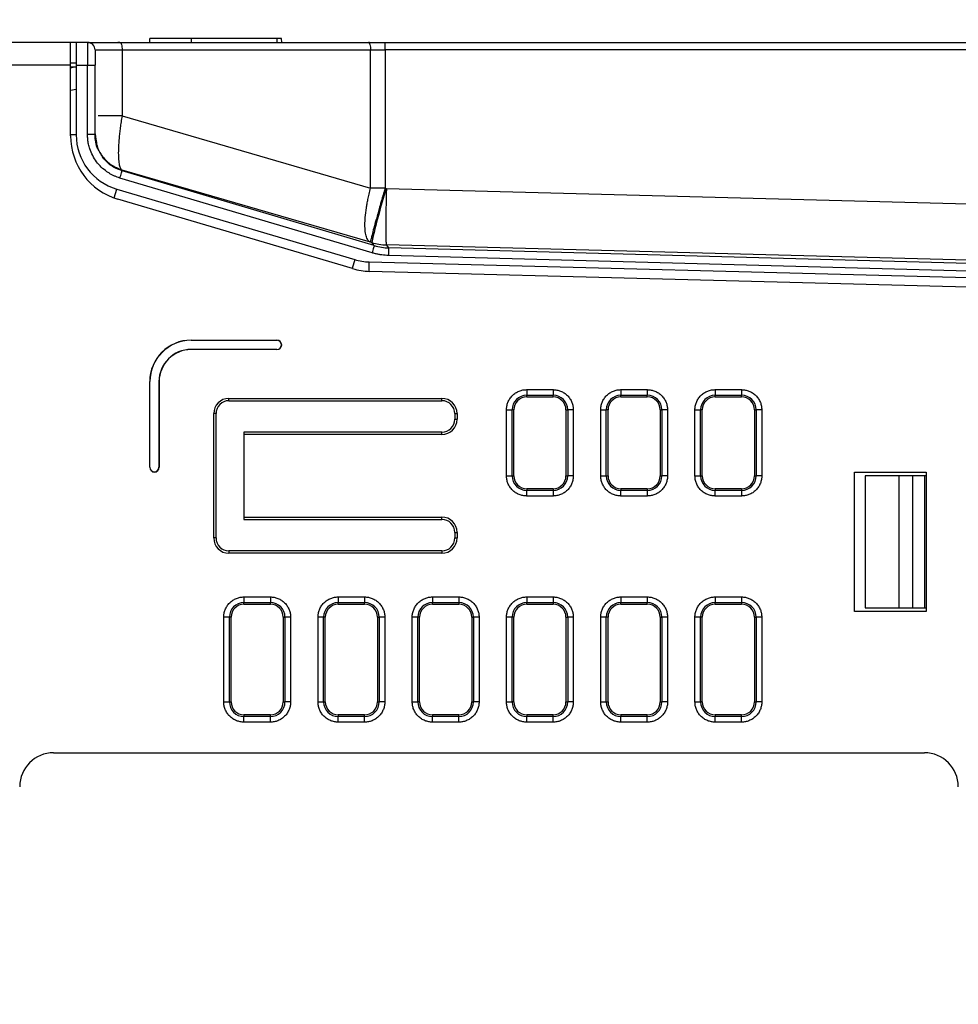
# Model space of a CAD drawing. Header units: inches. Extents: x 0 to 559, y 0 to 432.
# Tile 21 of 23: x 327 to 376, y 308 to 360. Entities that reach past the tile are written whole.
import ezdxf

# ---------------------------------------------------------------- set-up
doc = ezdxf.new("R2010")
doc.units = ezdxf.units.IN
doc.header["$LTSCALE"] = 10
doc.header["$MEASUREMENT"] = 0
doc.layers.add('DIMENSIONS', color=140, linetype='Continuous')
doc.dimstyles.get("Standard").update_dxf_attribs({"dimtxt": 5, "dimasz": 5, "dimexe": 2.5, "dimexo": 3.5, "dimgap": 1, "dimtad": 0, "dimtih": 1, "dimtoh": 1, "dimdec": 1, "dimzin": 0, "dimdsep": 46, "dimtxsty": 'Standard', "dimcen": 0, "dimadec": 0, "dimazin": 0, "dimtfac": 1, "dimtdec": 1, "dimtofl": 0, "dimtmove": 0, "dimatfit": 3, "dimfxl": 0, "dimtolj": 1, "dimtzin": 0, "dimarcsym": 0})

# ---------------------------------------------------------------- blocks, each defined once
blk = doc.blocks.new('*D18')
at = {"layer": 'DEFPOINTS', "color": 0}
for p in [(408.051, 391.719), (408.051, 359.115), (298.048, 304.562)]:
    blk.add_point(p, dxfattribs=at)
at = {"layer": 'DIMENSIONS', "color": 0, "lineweight": -2}
for p, q in [((298.048, 308.062), (298.048, 394.219)), ((408.051, 362.615), (408.051, 394.219)), ((303.048, 391.719), (341.216, 391.719)), ((403.051, 391.719), (364.883, 391.719))]:
    blk.add_line(p, q, dxfattribs=at)
at = {"layer": 'DIMENSIONS', "color": 0}
for points in [[(303.048, 392.552), (303.048, 390.886), (298.048, 391.719)], [(403.051, 392.552), (403.051, 390.886), (408.051, 391.719)]]:
    blk.add_solid(points, dxfattribs=at)
at = {"layer": 'DIMENSIONS', "color": 0, "char_height": 5, "attachment_point": 5}
for s, insert in [('\\A1;110.0', (353.049, 395.219)), ('\\A1;[4.33]', (353.049, 388.219))]:
    blk.add_mtext(s, dxfattribs=dict(at, insert=insert))

msp = doc.modelspace()

# ---------------------------------------------------------------- linework, layer by layer
for p, q in [((329.351, 359.115), (304.551, 359.115)), ((329.351, 357.915), (329.351, 359.115)), ((329.651, 359.115), (329.351, 359.115)), ((329.651, 359.115), (329.651, 357.915)), ((330.251, 359.115), (329.651, 359.115)), ((331.969, 359.115), (331.857, 359.115)), ((331.969, 359.115), (345.154, 359.115)), ((333.551, 359.115), (333.562, 359.315)), ((335.751, 359.315), (333.562, 359.315)), ((340.301, 359.315), (335.751, 359.315)), ((335.751, 359.315), (335.751, 359.115)), ((340.301, 359.315), (340.301, 359.115)), ((340.541, 359.315), (340.301, 359.315)), ((340.551, 359.115), (340.541, 359.315)), ((345.217, 359.115), (345.154, 359.115)), ((346.03, 359.115), (383.651, 359.115)), ((330.651, 358.715), (332.083, 358.715)), ((332.083, 358.715), (332.083, 355.22)), ((332.083, 358.715), (345.267, 358.715)), ((345.267, 351.384), (345.267, 358.715)), ((345.267, 358.715), (346.041, 358.715)), ((346.041, 358.715), (346.041, 351.384)), ((383.651, 358.715), (346.041, 358.715)), ((329.651, 358.015), (329.351, 358.015)), ((329.351, 357.915), (304.551, 357.915)), ((329.351, 354.154), (329.351, 357.915)), ((329.351, 357.815), (329.651, 357.815)), ((329.651, 357.815), (329.351, 357.755)), ((329.651, 357.915), (329.651, 354.204)), ((329.651, 357.915), (330.251, 357.915)), ((330.251, 354.221), (330.251, 357.915)), ((330.251, 357.915), (330.651, 357.915)), ((330.651, 354.221), (330.651, 357.915)), ((329.351, 356.579), (329.651, 356.639)), ((332.083, 355.22), (345.267, 351.384)), ((329.651, 354.204), (329.351, 354.204)), ((330.651, 354.261), (330.697, 353.975)), ((332.082, 352.344), (332.082, 352.303)), ((345.266, 348.509), (332.082, 352.344)), ((345.465, 348.332), (332.082, 352.303)), ((345.351, 347.948), (331.968, 351.919)), ((331.661, 350.862), (331.799, 351.328)), ((331.799, 351.328), (344.425, 347.588)), ((346.041, 351.384), (346.107, 351.365)), ((346.107, 351.365), (383.651, 350.382)), ((344.314, 347.108), (331.857, 350.798)), ((345.332, 348.489), (345.266, 348.509)), ((345.465, 348.332), (345.332, 348.489)), ((346.238, 348.209), (346.105, 348.367)), ((383.651, 347.384), (346.105, 348.367)), ((383.651, 347.204), (346.238, 348.209)), ((344.425, 347.588), (344.285, 347.116)), ((383.651, 346.804), (346.228, 347.809)), ((345.185, 346.966), (345.198, 347.465)), ((345.198, 347.465), (377.969, 346.607)), ((377.864, 346.11), (345.217, 346.965)), ((335.751, 343.315), (335.751, 343.305)), ((335.751, 343.315), (340.301, 343.315)), ((335.751, 343.305), (340.301, 343.305)), ((340.301, 343.315), (340.301, 343.305)), ((340.301, 342.826), (335.751, 342.826)), ((335.751, 342.826), (335.751, 342.815)), ((340.301, 342.815), (335.751, 342.815)), ((340.301, 342.815), (340.301, 342.826)), ((333.551, 341.115), (333.562, 341.115)), ((333.551, 336.565), (333.551, 341.115)), ((333.562, 336.565), (333.562, 341.115)), ((334.041, 341.115), (334.041, 336.565)), ((334.051, 341.115), (334.041, 341.115)), ((334.051, 341.115), (334.051, 336.565)), ((337.751, 340.222), (349.051, 340.222)), ((337.751, 340.099), (337.751, 340.222)), ((349.051, 340.099), (349.051, 340.222)), ((353.551, 340.688), (354.951, 340.688)), ((353.551, 340.688), (353.551, 340.39)), ((353.551, 340.39), (354.951, 340.39)), ((353.551, 340.299), (353.551, 340.39)), ((353.551, 340.299), (354.951, 340.299)), ((354.951, 340.688), (354.951, 340.39)), ((354.951, 340.299), (354.951, 340.39)), ((358.551, 340.688), (359.951, 340.688)), ((358.551, 340.688), (358.551, 340.39)), ((358.551, 340.39), (359.951, 340.39)), ((358.551, 340.299), (358.551, 340.39)), ((358.551, 340.299), (359.951, 340.299)), ((359.951, 340.688), (359.951, 340.39)), ((359.951, 340.299), (359.951, 340.39)), ((363.551, 340.688), (364.951, 340.688)), ((363.551, 340.688), (363.551, 340.39)), ((363.551, 340.39), (364.951, 340.39)), ((363.551, 340.299), (363.551, 340.39)), ((363.551, 340.299), (364.951, 340.299)), ((364.951, 340.688), (364.951, 340.39)), ((364.951, 340.299), (364.951, 340.39)), ((337.751, 340.099), (349.051, 340.099)), ((336.944, 332.815), (336.944, 339.415)), ((337.067, 339.415), (336.944, 339.415)), ((337.067, 332.815), (337.067, 339.415)), ((349.735, 339.415), (349.735, 339.115)), ((349.735, 339.415), (349.858, 339.415)), ((349.858, 339.415), (349.858, 339.115)), ((352.479, 336.115), (352.479, 339.615)), ((352.479, 339.615), (352.776, 339.615)), ((352.776, 336.115), (352.776, 339.615)), ((352.867, 339.615), (352.776, 339.615)), ((352.867, 336.115), (352.867, 339.615)), ((355.635, 339.615), (355.726, 339.615)), ((355.635, 339.615), (355.635, 336.115)), ((355.726, 339.615), (355.726, 336.115)), ((356.023, 339.615), (355.726, 339.615)), ((356.023, 339.615), (356.023, 336.115)), ((357.479, 336.115), (357.479, 339.615)), ((357.479, 339.615), (357.776, 339.615)), ((357.776, 336.115), (357.776, 339.615)), ((357.867, 339.615), (357.776, 339.615)), ((357.867, 336.115), (357.867, 339.615)), ((360.635, 339.615), (360.726, 339.615)), ((360.635, 339.615), (360.635, 336.115)), ((360.726, 339.615), (360.726, 336.115)), ((361.023, 339.615), (360.726, 339.615)), ((361.023, 339.615), (361.023, 336.115)), ((362.479, 336.115), (362.479, 339.615)), ((362.479, 339.615), (362.776, 339.615)), ((362.776, 336.115), (362.776, 339.615)), ((362.867, 339.615), (362.776, 339.615)), ((362.867, 336.115), (362.867, 339.615)), ((365.635, 339.615), (365.635, 336.115)), ((365.635, 339.615), (365.726, 339.615)), ((365.726, 339.615), (365.726, 336.115)), ((366.023, 339.615), (365.726, 339.615)), ((366.023, 339.615), (366.023, 336.115)), ((349.735, 339.115), (349.858, 339.115)), ((338.551, 338.431), (338.551, 338.308)), ((349.051, 338.431), (338.551, 338.431)), ((338.551, 338.308), (338.551, 333.922)), ((349.051, 338.308), (338.551, 338.308)), ((349.051, 338.308), (349.051, 338.431)), ((333.551, 336.565), (333.562, 336.565)), ((334.041, 336.565), (334.051, 336.565)), ((333.801, 336.315), (333.801, 336.326)), ((352.479, 336.115), (352.776, 336.115)), ((352.776, 336.115), (352.867, 336.115)), ((355.635, 336.115), (355.726, 336.115)), ((356.023, 336.115), (355.726, 336.115)), ((357.479, 336.115), (357.776, 336.115)), ((357.776, 336.115), (357.867, 336.115)), ((360.635, 336.115), (360.726, 336.115)), ((361.023, 336.115), (360.726, 336.115)), ((362.479, 336.115), (362.776, 336.115)), ((362.776, 336.115), (362.867, 336.115)), ((365.635, 336.115), (365.726, 336.115)), ((366.023, 336.115), (365.726, 336.115)), ((370.951, 336.315), (374.751, 336.315)), ((370.951, 328.915), (370.951, 336.315)), ((371.508, 336.115), (371.508, 329.115)), ((373.31, 336.115), (371.508, 336.115)), ((373.31, 329.115), (373.31, 336.115)), ((374.043, 336.115), (373.31, 336.115)), ((374.043, 329.115), (374.043, 336.115)), ((374.651, 336.115), (374.043, 336.115)), ((374.651, 336.115), (374.651, 329.115)), ((374.751, 336.115), (374.651, 336.115)), ((374.751, 336.315), (374.751, 328.915)), ((353.551, 335.431), (353.551, 335.341)), ((354.951, 335.431), (353.551, 335.431)), ((354.951, 335.341), (353.551, 335.341)), ((353.551, 335.043), (353.551, 335.341)), ((354.951, 335.043), (353.551, 335.043)), ((354.951, 335.431), (354.951, 335.341)), ((354.951, 335.341), (354.951, 335.043)), ((358.551, 335.431), (358.551, 335.341)), ((359.951, 335.431), (358.551, 335.431)), ((359.951, 335.341), (358.551, 335.341)), ((358.551, 335.043), (358.551, 335.341)), ((359.951, 335.043), (358.551, 335.043)), ((359.951, 335.431), (359.951, 335.341)), ((359.951, 335.341), (359.951, 335.043)), ((363.551, 335.431), (363.551, 335.341)), ((364.951, 335.431), (363.551, 335.431)), ((364.951, 335.341), (363.551, 335.341)), ((363.551, 335.043), (363.551, 335.341)), ((364.951, 335.043), (363.551, 335.043)), ((364.951, 335.431), (364.951, 335.341)), ((364.951, 335.341), (364.951, 335.043)), ((338.551, 333.922), (349.051, 333.922)), ((338.551, 333.922), (338.551, 333.799)), ((349.051, 333.799), (349.051, 333.922)), ((338.551, 333.799), (349.051, 333.799)), ((349.735, 333.115), (349.735, 332.815)), ((349.735, 333.115), (349.858, 333.115)), ((349.858, 333.115), (349.858, 332.815)), ((337.067, 332.815), (336.944, 332.815)), ((349.735, 332.815), (349.858, 332.815)), ((337.751, 332.131), (337.751, 332.008)), ((349.051, 332.131), (337.751, 332.131)), ((349.051, 332.008), (337.751, 332.008)), ((349.051, 332.131), (349.051, 332.008)), ((338.551, 329.688), (339.951, 329.688)), ((338.551, 329.688), (338.551, 329.39)), ((338.551, 329.39), (339.951, 329.39)), ((338.551, 329.299), (338.551, 329.39)), ((338.551, 329.299), (339.951, 329.299)), ((339.951, 329.688), (339.951, 329.39)), ((339.951, 329.299), (339.951, 329.39)), ((343.551, 329.688), (344.951, 329.688)), ((343.551, 329.688), (343.551, 329.39)), ((343.551, 329.39), (344.951, 329.39)), ((343.551, 329.299), (343.551, 329.39)), ((343.551, 329.299), (344.951, 329.299)), ((344.951, 329.688), (344.951, 329.39)), ((344.951, 329.299), (344.951, 329.39)), ((348.551, 329.688), (349.951, 329.688)), ((348.551, 329.688), (348.551, 329.39)), ((348.551, 329.39), (349.951, 329.39)), ((348.551, 329.299), (348.551, 329.39)), ((348.551, 329.299), (349.951, 329.299)), ((349.951, 329.688), (349.951, 329.39)), ((349.951, 329.39), (349.951, 329.299)), ((353.551, 329.688), (354.951, 329.688)), ((353.551, 329.688), (353.551, 329.39)), ((353.551, 329.39), (354.951, 329.39)), ((353.551, 329.299), (353.551, 329.39)), ((353.551, 329.299), (354.951, 329.299)), ((354.951, 329.688), (354.951, 329.39)), ((354.951, 329.39), (354.951, 329.299)), ((358.551, 329.688), (359.951, 329.688)), ((358.551, 329.688), (358.551, 329.39)), ((358.551, 329.39), (359.951, 329.39)), ((358.551, 329.299), (358.551, 329.39)), ((358.551, 329.299), (359.951, 329.299)), ((359.951, 329.688), (359.951, 329.39)), ((359.951, 329.299), (359.951, 329.39)), ((363.551, 329.688), (364.951, 329.688)), ((363.551, 329.688), (363.551, 329.39)), ((363.551, 329.39), (364.951, 329.39)), ((363.551, 329.299), (363.551, 329.39)), ((363.551, 329.299), (364.951, 329.299)), ((364.951, 329.688), (364.951, 329.39)), ((364.951, 329.39), (364.951, 329.299)), ((374.751, 328.915), (370.951, 328.915)), ((371.508, 329.115), (373.31, 329.115)), ((373.31, 329.115), (374.043, 329.115)), ((374.043, 329.115), (374.651, 329.115)), ((374.651, 329.115), (374.751, 329.115)), ((337.479, 324.115), (337.479, 328.615)), ((337.776, 328.615), (337.479, 328.615)), ((337.776, 324.115), (337.776, 328.615)), ((337.867, 328.615), (337.776, 328.615)), ((337.867, 324.115), (337.867, 328.615)), ((340.635, 328.615), (340.635, 324.115)), ((340.635, 328.615), (340.726, 328.615)), ((340.726, 328.615), (340.726, 324.115)), ((341.023, 328.615), (340.726, 328.615)), ((341.023, 328.615), (341.023, 324.115)), ((342.479, 324.115), (342.479, 328.615)), ((342.776, 328.615), (342.479, 328.615)), ((342.776, 324.115), (342.776, 328.615)), ((342.867, 328.615), (342.776, 328.615)), ((342.867, 324.115), (342.867, 328.615)), ((345.635, 328.615), (345.726, 328.615)), ((345.635, 328.615), (345.635, 324.115)), ((345.726, 328.615), (345.726, 324.115)), ((346.023, 328.615), (345.726, 328.615)), ((346.023, 328.615), (346.023, 324.115)), ((347.479, 324.115), (347.479, 328.615)), ((347.776, 328.615), (347.479, 328.615)), ((347.776, 324.115), (347.776, 328.615)), ((347.867, 328.615), (347.776, 328.615)), ((347.867, 324.115), (347.867, 328.615)), ((350.635, 328.615), (350.726, 328.615)), ((350.635, 328.615), (350.635, 324.115)), ((350.726, 328.615), (350.726, 324.115)), ((351.023, 328.615), (350.726, 328.615)), ((351.023, 328.615), (351.023, 324.115)), ((352.479, 324.115), (352.479, 328.615)), ((352.776, 328.615), (352.479, 328.615)), ((352.776, 324.115), (352.776, 328.615)), ((352.867, 328.615), (352.776, 328.615)), ((352.867, 324.115), (352.867, 328.615)), ((355.635, 328.615), (355.726, 328.615)), ((355.635, 328.615), (355.635, 324.115)), ((355.726, 328.615), (355.726, 324.115)), ((356.023, 328.615), (355.726, 328.615)), ((356.023, 328.615), (356.023, 324.115)), ((357.479, 324.115), (357.479, 328.615)), ((357.776, 328.615), (357.479, 328.615)), ((357.776, 324.115), (357.776, 328.615)), ((357.867, 328.615), (357.776, 328.615)), ((357.867, 324.115), (357.867, 328.615)), ((360.635, 328.615), (360.635, 324.115)), ((360.635, 328.615), (360.726, 328.615)), ((360.726, 328.615), (360.726, 324.115)), ((361.023, 328.615), (360.726, 328.615)), ((361.023, 328.615), (361.023, 324.115)), ((362.479, 324.115), (362.479, 328.615)), ((362.776, 328.615), (362.479, 328.615)), ((362.776, 324.115), (362.776, 328.615)), ((362.867, 328.615), (362.776, 328.615)), ((362.867, 324.115), (362.867, 328.615)), ((365.635, 328.615), (365.635, 324.115)), ((365.635, 328.615), (365.726, 328.615)), ((365.726, 328.615), (365.726, 324.115)), ((366.023, 328.615), (365.726, 328.615)), ((366.023, 328.615), (366.023, 324.115)), ((337.479, 324.115), (337.776, 324.115)), ((337.776, 324.115), (337.867, 324.115)), ((340.635, 324.115), (340.726, 324.115)), ((341.023, 324.115), (340.726, 324.115)), ((342.479, 324.115), (342.776, 324.115)), ((342.776, 324.115), (342.867, 324.115)), ((345.635, 324.115), (345.726, 324.115)), ((346.023, 324.115), (345.726, 324.115)), ((347.479, 324.115), (347.776, 324.115)), ((347.867, 324.115), (347.776, 324.115)), ((350.635, 324.115), (350.726, 324.115)), ((351.023, 324.115), (350.726, 324.115)), ((352.479, 324.115), (352.776, 324.115)), ((352.867, 324.115), (352.776, 324.115)), ((355.635, 324.115), (355.726, 324.115)), ((356.023, 324.115), (355.726, 324.115)), ((357.479, 324.115), (357.776, 324.115)), ((357.776, 324.115), (357.867, 324.115)), ((360.635, 324.115), (360.726, 324.115)), ((361.023, 324.115), (360.726, 324.115)), ((362.479, 324.115), (362.776, 324.115)), ((362.867, 324.115), (362.776, 324.115)), ((365.635, 324.115), (365.726, 324.115)), ((366.023, 324.115), (365.726, 324.115)), ((338.551, 323.431), (338.551, 323.341)), ((339.951, 323.431), (338.551, 323.431)), ((339.951, 323.341), (338.551, 323.341)), ((338.551, 323.043), (338.551, 323.341)), ((339.951, 323.043), (338.551, 323.043)), ((339.951, 323.341), (339.951, 323.431)), ((339.951, 323.043), (339.951, 323.341)), ((343.551, 323.431), (343.551, 323.341)), ((344.951, 323.431), (343.551, 323.431)), ((344.951, 323.341), (343.551, 323.341)), ((343.551, 323.043), (343.551, 323.341)), ((344.951, 323.043), (343.551, 323.043)), ((344.951, 323.341), (344.951, 323.431)), ((344.951, 323.043), (344.951, 323.341)), ((348.551, 323.431), (348.551, 323.341)), ((349.951, 323.431), (348.551, 323.431)), ((349.951, 323.341), (348.551, 323.341)), ((348.551, 323.043), (348.551, 323.341)), ((349.951, 323.043), (348.551, 323.043)), ((349.951, 323.341), (349.951, 323.431)), ((349.951, 323.043), (349.951, 323.341)), ((353.551, 323.431), (353.551, 323.341)), ((354.951, 323.431), (353.551, 323.431)), ((354.951, 323.341), (353.551, 323.341)), ((353.551, 323.043), (353.551, 323.341)), ((354.951, 323.043), (353.551, 323.043)), ((354.951, 323.341), (354.951, 323.431)), ((354.951, 323.043), (354.951, 323.341)), ((358.551, 323.431), (358.551, 323.341)), ((359.951, 323.431), (358.551, 323.431)), ((359.951, 323.341), (358.551, 323.341)), ((358.551, 323.043), (358.551, 323.341)), ((359.951, 323.043), (358.551, 323.043)), ((359.951, 323.341), (359.951, 323.431)), ((359.951, 323.043), (359.951, 323.341)), ((363.551, 323.431), (363.551, 323.341)), ((364.951, 323.431), (363.551, 323.431)), ((364.951, 323.341), (363.551, 323.341)), ((363.551, 323.043), (363.551, 323.341)), ((364.951, 323.043), (363.551, 323.043)), ((364.951, 323.341), (364.951, 323.431)), ((364.951, 323.043), (364.951, 323.341)), ((328.451, 321.415), (374.651, 321.415))]:
    msp.add_line(p, q)
at = {"flags": 128}
for points in [[(331.969, 359.115), (331.992, 359.108), (332.013, 359.085), (332.033, 359.048), (332.05, 358.998), (332.064, 358.937), (332.074, 358.868), (332.081, 358.793), (332.083, 358.715)], [(345.154, 359.115), (345.176, 359.108), (345.197, 359.085), (345.217, 359.048), (345.234, 358.998), (345.248, 358.937), (345.259, 358.868), (345.265, 358.793), (345.267, 358.715)]]:
    msp.add_lwpolyline(points, dxfattribs=at)
for centre, radius, start, end in [((330.251, 358.715), 0.4, 0, 90), ((342.211, 358.815), 3.831, 358.5054, 4.4928), ((332.851, 354.154), 3.5, 180, 253.5), ((332.651, 354.204), 3, 180, 253.5), ((375.582, 341.881), 30.964, 162.1652, 167.6781), ((345.277, 350.464), 3, 253.5, 268.5), ((345.308, 350.464), 3.5, 253.5, 268.5), ((335.751, 341.115), 2.2, 90, 180), ((335.751, 341.115), 2.19, 90, 180), ((340.301, 343.065), 0.25, 270, 90), ((340.301, 343.065), 0.24, 270, 90), ((335.751, 341.115), 1.71, 90, 180), ((335.751, 341.115), 1.7, 90, 180), ((337.751, 339.415), 0.807, 90, 180), ((349.051, 339.415), 0.807, 0, 90), ((353.551, 339.615), 0.775, 90, 180), ((353.551, 339.615), 0.684, 90, 180), ((354.951, 339.615), 0.775, 0, 90), ((354.951, 339.615), 0.684, 0, 90), ((358.551, 339.615), 0.775, 90, 180), ((358.551, 339.615), 0.684, 90, 180), ((359.951, 339.615), 0.775, 0, 90), ((359.951, 339.615), 0.684, 0, 90), ((363.551, 339.615), 0.775, 90, 180), ((363.551, 339.615), 0.684, 90, 180), ((364.951, 339.615), 0.775, 0, 90), ((364.951, 339.615), 0.684, 0, 90), ((337.751, 339.415), 0.684, 90, 180), ((349.051, 339.415), 0.684, 0, 90), ((349.051, 339.115), 0.807, 270, 360), ((349.051, 339.115), 0.684, 270, 360), ((333.801, 336.565), 0.25, 180, 270), ((333.801, 336.565), 0.24, 180, 270), ((333.801, 336.565), 0.24, 270, 360), ((333.801, 336.565), 0.25, 270, 360), ((353.551, 336.115), 0.775, 180, 270), ((353.551, 336.115), 0.684, 180, 270), ((354.951, 336.115), 0.775, 270, 360), ((354.951, 336.115), 0.684, 270, 360), ((358.551, 336.115), 0.775, 180, 270), ((358.551, 336.115), 0.684, 180, 270), ((359.951, 336.115), 0.775, 270, 360), ((359.951, 336.115), 0.684, 270, 360), ((363.551, 336.115), 0.775, 180, 270), ((363.551, 336.115), 0.684, 180, 270), ((364.951, 336.115), 0.775, 270, 360), ((364.951, 336.115), 0.684, 270, 360), ((349.051, 333.115), 0.807, 0, 90), ((349.051, 333.115), 0.684, 0, 90), ((337.751, 332.815), 0.807, 180, 270), ((337.751, 332.815), 0.684, 180, 270), ((349.051, 332.815), 0.807, 270, 360), ((349.051, 332.815), 0.684, 270, 360), ((338.551, 328.615), 0.775, 90, 180), ((338.551, 328.615), 0.684, 90, 180), ((339.951, 328.615), 0.775, 0, 90), ((339.951, 328.615), 0.684, 0, 90), ((343.551, 328.615), 0.775, 90, 180), ((343.551, 328.615), 0.684, 90, 180), ((344.951, 328.615), 0.775, 0, 90), ((344.951, 328.615), 0.684, 0, 90), ((348.551, 328.615), 0.775, 90, 180), ((348.551, 328.615), 0.684, 90, 180), ((349.951, 328.615), 0.775, 0, 90), ((349.951, 328.615), 0.684, 0, 90), ((353.551, 328.615), 0.775, 90, 180), ((353.551, 328.615), 0.684, 90, 180), ((354.951, 328.615), 0.775, 0, 90), ((354.951, 328.615), 0.684, 0, 90), ((358.551, 328.615), 0.775, 90, 180), ((358.551, 328.615), 0.684, 90, 180), ((359.951, 328.615), 0.775, 0, 90), ((359.951, 328.615), 0.684, 0, 90), ((363.551, 328.615), 0.775, 90, 180), ((363.551, 328.615), 0.684, 90, 180), ((364.951, 328.615), 0.775, 0, 90), ((364.951, 328.615), 0.684, 0, 90), ((338.551, 324.115), 0.775, 180, 270), ((338.551, 324.115), 0.684, 180, 270), ((339.951, 324.115), 0.775, 270, 360), ((339.951, 324.115), 0.684, 270, 360), ((343.551, 324.115), 0.775, 180, 270), ((343.551, 324.115), 0.684, 180, 270), ((344.951, 324.115), 0.775, 270, 360), ((344.951, 324.115), 0.684, 270, 360), ((348.551, 324.115), 0.775, 180, 270), ((348.551, 324.115), 0.684, 180, 270), ((349.951, 324.115), 0.775, 270, 360), ((349.951, 324.115), 0.684, 270, 360), ((353.551, 324.115), 0.775, 180, 270), ((353.551, 324.115), 0.684, 180, 270), ((354.951, 324.115), 0.775, 270, 360), ((354.951, 324.115), 0.684, 270, 360), ((358.551, 324.115), 0.775, 180, 270), ((358.551, 324.115), 0.684, 180, 270), ((359.951, 324.115), 0.775, 270, 360), ((359.951, 324.115), 0.684, 270, 0), ((363.551, 324.115), 0.775, 180, 270), ((363.551, 324.115), 0.684, 180, 270), ((364.951, 324.115), 0.775, 270, 360), ((364.951, 324.115), 0.684, 270, 0), ((328.451, 319.615), 1.8, 90, 180), ((374.651, 319.615), 1.8, 0, 90)]:
    msp.add_arc(centre, radius, start, end)
for points, knots in [([(330.251, 359.115), (330.251, 359.115), (330.251, 359.084), (330.251, 358.964), (330.251, 358.875), (330.251, 358.653), (330.251, 358.52), (330.251, 358.229), (330.251, 358.072), (330.251, 357.915)], [0, 0, 0, 0, 0.25, 0.25, 0.5, 0.5, 0.75, 0.75, 1, 1, 1, 1]), ([(330.251, 359.115), (330.252, 359.115), (330.254, 359.115), (330.268, 359.115), (330.291, 359.115), (330.324, 359.115), (330.388, 359.115), (330.509, 359.115), (330.719, 359.115), (330.981, 359.115), (331.251, 359.115), (331.506, 359.115), (331.732, 359.115), (331.89, 359.115), (331.969, 359.115)], [0, 0, 0, 0, 0.048774, 0.097324, 0.145841, 0.194514, 0.243534, 0.371379, 0.500029, 0.627832, 0.756523, 0.837625, 0.918486, 1, 1, 1, 1]), ([(345.154, 359.115), (345.211, 359.115), (345.325, 359.115), (345.5, 359.115), (345.675, 359.115), (345.852, 359.115), (345.971, 359.115), (346.03, 359.115)], [0, 0, 0, 0, 0.2005514, 0.4002759, 0.5997241, 0.7994486, 1, 1, 1, 1]), ([(330.651, 358.715), (330.651, 358.715), (330.651, 358.631), (330.651, 358.331), (330.651, 358.127), (330.651, 357.915)], [0, 0, 0, 0, 0.5, 0.5, 1, 1, 1, 1]), ([(332.083, 355.22), (331.885, 355.22), (331.489, 355.22), (331.045, 355.22), (330.89, 355.22), (330.823, 355.22)], [0, 0, 0, 0, 0.361733, 0.723468, 1, 1, 1, 1]), ([(332.083, 355.22), (332.074, 355.166), (332.055, 355.058), (332.03, 354.898), (332.007, 354.741), (331.986, 354.588), (331.967, 354.439), (331.95, 354.295), (331.922, 354.031), (331.893, 353.664), (331.88, 353.237), (331.893, 352.88), (331.925, 352.651), (331.962, 352.512), (331.996, 352.432), (332.035, 352.372), (332.067, 352.354), (332.082, 352.344)], [0, 0, 0, 0, 0.037441, 0.074396, 0.110857, 0.146821, 0.182279, 0.217223, 0.251651, 0.37697, 0.500824, 0.62451, 0.749625, 0.809987, 0.871862, 0.93521, 1, 1, 1, 1]), ([(331.968, 351.919), (331.919, 351.935), (331.822, 351.966), (331.679, 352.024), (331.54, 352.091), (331.406, 352.167), (331.213, 352.293), (330.974, 352.489), (330.72, 352.778), (330.514, 353.105), (330.381, 353.42), (330.301, 353.709), (330.259, 353.963), (330.254, 354.135), (330.251, 354.221)], [0, 0, 0, 0, 0.050183, 0.100117, 0.15001, 0.200071, 0.250509, 0.375243, 0.500136, 0.624138, 0.749718, 0.833033, 0.916135, 1, 1, 1, 1]), ([(330.651, 354.221), (330.651, 354.221), (330.608, 354.221), (330.46, 354.221), (330.356, 354.221), (330.251, 354.221)], [0, 0, 0, 0, 0.5, 0.5, 1, 1, 1, 1]), ([(330.862, 353.362), (330.842, 353.394), (330.677, 353.642), (330.663, 353.951), (330.651, 354.221)], [0, 0, 0, 0, 0.126274, 1, 1, 1, 1]), ([(330.697, 353.975), (330.71, 353.859), (330.747, 353.53), (331.027, 353.048), (331.483, 352.584), (331.883, 352.424), (332.082, 352.344)], [0, 0, 0, 0, 0.15404, 0.436027, 0.718013, 1, 1, 1, 1]), ([(332.082, 352.303), (331.927, 352.362), (331.587, 352.492), (331.141, 352.85), (330.954, 353.193), (330.862, 353.362)], [0, 0, 0, 0, 0.299674, 0.65561, 1, 1, 1, 1]), ([(331.968, 351.919), (331.982, 351.964), (331.996, 352.013), (332.024, 352.106), (332.037, 352.151), (332.059, 352.226), (332.068, 352.255), (332.079, 352.293), (332.082, 352.302), (332.082, 352.303)], [0, 0, 0, 0, 0.25, 0.25, 0.5, 0.5, 0.75, 0.75, 1, 1, 1, 1]), ([(345.266, 348.509), (345.255, 348.513), (345.233, 348.523), (345.191, 348.551), (345.144, 348.598), (345.094, 348.679), (345.033, 348.819), (344.983, 349.063), (344.963, 349.416), (344.981, 349.844), (345.026, 350.226), (345.081, 350.556), (345.127, 350.797), (345.188, 351.077), (345.24, 351.278), (345.267, 351.384)], [0, 0, 0, 0, 0.028301, 0.059961, 0.120633, 0.173805, 0.24414, 0.370571, 0.500005, 0.611511, 0.749867, 0.799941, 0.858322, 0.92501, 1, 1, 1, 1]), ([(346.041, 351.384), (346.025, 351.33), (345.993, 351.224), (345.948, 351.07), (345.907, 350.928), (345.869, 350.796), (345.834, 350.676), (345.802, 350.567), (345.774, 350.469), (345.749, 350.381), (345.679, 350.135), (345.58, 349.782), (345.455, 349.329), (345.367, 348.987), (345.302, 348.728), (345.273, 348.593), (345.264, 348.535), (345.265, 348.514), (345.266, 348.51), (345.266, 348.509)], [0, 0, 0, 0, 0.036966, 0.071642, 0.104028, 0.134123, 0.161928, 0.187441, 0.210664, 0.231596, 0.250238, 0.388878, 0.500095, 0.644292, 0.749939, 0.868324, 0.932508, 0.969682, 1, 1, 1, 1]), ([(346.107, 351.365), (346.105, 351.304), (346.102, 351.186), (346.098, 351.011), (346.094, 350.844), (346.091, 350.685), (346.088, 350.533), (346.086, 350.39), (346.083, 350.255), (346.082, 350.128), (346.08, 350.009), (346.079, 349.898), (346.078, 349.795), (346.077, 349.7), (346.076, 349.612), (346.075, 349.531), (346.075, 349.457), (346.075, 349.39), (346.075, 349.329), (346.074, 349.165), (346.075, 348.945), (346.08, 348.679), (346.087, 348.498), (346.096, 348.403), (346.102, 348.373), (346.105, 348.368), (346.105, 348.367)], [0, 0, 0, 0, 0.039121, 0.076909, 0.113364, 0.148486, 0.182276, 0.214732, 0.245855, 0.275646, 0.304103, 0.331228, 0.357019, 0.381477, 0.404602, 0.426394, 0.446852, 0.465978, 0.48377, 0.500228, 0.612431, 0.700132, 0.825546, 0.917367, 0.975531, 1, 1, 1, 1]), ([(345.465, 348.332), (345.465, 348.33), (345.452, 348.288), (345.41, 348.146), (345.381, 348.047), (345.351, 347.948)], [0, 0, 0, 0, 0.5, 0.5, 1, 1, 1, 1]), ([(346.228, 347.809), (346.231, 347.912), (346.233, 348.014), (346.237, 348.162), (346.238, 348.206), (346.238, 348.209)], [0, 0, 0, 0, 0.5, 0.5, 1, 1, 1, 1]), ([(346.228, 347.809), (346.168, 347.811), (346.05, 347.816), (345.873, 347.835), (345.697, 347.863), (345.523, 347.9), (345.409, 347.932), (345.351, 347.948)], [0, 0, 0, 0, 0.200572, 0.400307, 0.599756, 0.79947, 1, 1, 1, 1]), ([(352.479, 339.615), (352.48, 339.649), (352.481, 339.716), (352.496, 339.816), (352.52, 339.914), (352.565, 340.047), (352.648, 340.208), (352.787, 340.378), (352.958, 340.518), (353.148, 340.616), (353.349, 340.677), (353.483, 340.684), (353.551, 340.688)], [0, 0, 0, 0, 0.0600622, 0.119759, 0.1796267, 0.2401971, 0.3694372, 0.5001186, 0.629276, 0.76004, 0.8796015, 1, 1, 1, 1]), ([(354.951, 340.688), (354.985, 340.687), (355.052, 340.685), (355.152, 340.67), (355.25, 340.647), (355.383, 340.601), (355.544, 340.518), (355.714, 340.379), (355.854, 340.209), (355.952, 340.018), (356.013, 339.818), (356.02, 339.683), (356.023, 339.615)], [0, 0, 0, 0, 0.0600622, 0.119759, 0.1796267, 0.2401971, 0.3694372, 0.5001186, 0.629276, 0.76004, 0.8796015, 1, 1, 1, 1]), ([(357.479, 339.615), (357.48, 339.649), (357.481, 339.716), (357.496, 339.816), (357.52, 339.914), (357.565, 340.047), (357.648, 340.208), (357.787, 340.378), (357.958, 340.518), (358.148, 340.616), (358.349, 340.677), (358.483, 340.684), (358.551, 340.688)], [0, 0, 0, 0, 0.060062, 0.119759, 0.179627, 0.240197, 0.369437, 0.500119, 0.629276, 0.76004, 0.879602, 1, 1, 1, 1]), ([(359.951, 340.688), (359.985, 340.687), (360.052, 340.685), (360.152, 340.67), (360.25, 340.647), (360.383, 340.601), (360.544, 340.518), (360.714, 340.379), (360.854, 340.209), (360.952, 340.018), (361.013, 339.818), (361.02, 339.683), (361.023, 339.615)], [0, 0, 0, 0, 0.060062, 0.119759, 0.179627, 0.240197, 0.369437, 0.500119, 0.629276, 0.76004, 0.879602, 1, 1, 1, 1]), ([(362.479, 339.615), (362.48, 339.649), (362.481, 339.716), (362.496, 339.816), (362.52, 339.914), (362.565, 340.047), (362.648, 340.208), (362.787, 340.378), (362.958, 340.518), (363.148, 340.616), (363.349, 340.677), (363.483, 340.684), (363.551, 340.688)], [0, 0, 0, 0, 0.060062, 0.119759, 0.179627, 0.240197, 0.369437, 0.500119, 0.629276, 0.76004, 0.879602, 1, 1, 1, 1]), ([(364.951, 340.688), (364.985, 340.687), (365.052, 340.685), (365.152, 340.67), (365.25, 340.647), (365.383, 340.601), (365.544, 340.518), (365.714, 340.379), (365.854, 340.209), (365.952, 340.018), (366.013, 339.818), (366.02, 339.683), (366.023, 339.615)], [0, 0, 0, 0, 0.060062, 0.119759, 0.179627, 0.240197, 0.369437, 0.500119, 0.629276, 0.76004, 0.879602, 1, 1, 1, 1]), ([(353.551, 335.043), (353.517, 335.044), (353.45, 335.046), (353.35, 335.06), (353.252, 335.084), (353.119, 335.129), (352.958, 335.212), (352.788, 335.351), (352.648, 335.522), (352.551, 335.712), (352.489, 335.913), (352.482, 336.048), (352.479, 336.115)], [0, 0, 0, 0, 0.060062, 0.119759, 0.179627, 0.240197, 0.369437, 0.500119, 0.629276, 0.76004, 0.879602, 1, 1, 1, 1]), ([(356.023, 336.115), (356.023, 336.082), (356.021, 336.014), (356.006, 335.914), (355.983, 335.816), (355.937, 335.683), (355.854, 335.522), (355.715, 335.352), (355.545, 335.212), (355.354, 335.115), (355.154, 335.053), (355.019, 335.046), (354.951, 335.043)], [0, 0, 0, 0, 0.060062, 0.119759, 0.179627, 0.240197, 0.369437, 0.500119, 0.629276, 0.76004, 0.879602, 1, 1, 1, 1]), ([(358.551, 335.043), (358.517, 335.044), (358.45, 335.046), (358.35, 335.06), (358.252, 335.084), (358.119, 335.129), (357.958, 335.212), (357.788, 335.351), (357.648, 335.522), (357.551, 335.712), (357.489, 335.913), (357.482, 336.048), (357.479, 336.115)], [0, 0, 0, 0, 0.0600622, 0.119759, 0.1796267, 0.2401971, 0.3694372, 0.5001186, 0.629276, 0.76004, 0.8796015, 1, 1, 1, 1]), ([(361.023, 336.115), (361.023, 336.082), (361.021, 336.014), (361.006, 335.914), (360.983, 335.816), (360.937, 335.683), (360.854, 335.522), (360.715, 335.352), (360.545, 335.212), (360.354, 335.115), (360.154, 335.053), (360.019, 335.046), (359.951, 335.043)], [0, 0, 0, 0, 0.060062, 0.119759, 0.179627, 0.240197, 0.369437, 0.500119, 0.629276, 0.76004, 0.879602, 1, 1, 1, 1]), ([(363.551, 335.043), (363.517, 335.044), (363.45, 335.046), (363.35, 335.06), (363.252, 335.084), (363.119, 335.129), (362.958, 335.212), (362.788, 335.351), (362.648, 335.522), (362.551, 335.712), (362.489, 335.913), (362.482, 336.048), (362.479, 336.115)], [0, 0, 0, 0, 0.060062, 0.119759, 0.179627, 0.240197, 0.369437, 0.500119, 0.629276, 0.76004, 0.879602, 1, 1, 1, 1]), ([(366.023, 336.115), (366.023, 336.082), (366.021, 336.014), (366.006, 335.914), (365.983, 335.816), (365.937, 335.683), (365.854, 335.522), (365.715, 335.352), (365.545, 335.212), (365.354, 335.115), (365.154, 335.053), (365.019, 335.046), (364.951, 335.043)], [0, 0, 0, 0, 0.060062, 0.119759, 0.179627, 0.240197, 0.369437, 0.500119, 0.629276, 0.76004, 0.879602, 1, 1, 1, 1]), ([(337.479, 328.615), (337.48, 328.649), (337.481, 328.716), (337.496, 328.816), (337.52, 328.914), (337.565, 329.047), (337.648, 329.208), (337.787, 329.378), (337.958, 329.518), (338.148, 329.616), (338.349, 329.677), (338.483, 329.684), (338.551, 329.688)], [0, 0, 0, 0, 0.060062, 0.119759, 0.179627, 0.240197, 0.369437, 0.500119, 0.629276, 0.76004, 0.879602, 1, 1, 1, 1]), ([(339.951, 329.688), (339.985, 329.687), (340.052, 329.685), (340.152, 329.67), (340.25, 329.647), (340.383, 329.601), (340.544, 329.518), (340.714, 329.379), (340.854, 329.209), (340.952, 329.018), (341.013, 328.818), (341.02, 328.683), (341.023, 328.615)], [0, 0, 0, 0, 0.060062, 0.119759, 0.179627, 0.240197, 0.369437, 0.500119, 0.629276, 0.76004, 0.879602, 1, 1, 1, 1]), ([(342.479, 328.615), (342.48, 328.649), (342.481, 328.716), (342.496, 328.816), (342.52, 328.914), (342.565, 329.047), (342.648, 329.208), (342.787, 329.378), (342.958, 329.518), (343.148, 329.616), (343.349, 329.677), (343.483, 329.684), (343.551, 329.688)], [0, 0, 0, 0, 0.060062, 0.119759, 0.179627, 0.240197, 0.369437, 0.500119, 0.629276, 0.76004, 0.879602, 1, 1, 1, 1]), ([(344.951, 329.688), (344.985, 329.687), (345.052, 329.685), (345.152, 329.67), (345.25, 329.647), (345.383, 329.601), (345.544, 329.518), (345.714, 329.379), (345.854, 329.209), (345.952, 329.018), (346.013, 328.818), (346.02, 328.683), (346.023, 328.615)], [0, 0, 0, 0, 0.060062, 0.119759, 0.179627, 0.240197, 0.369437, 0.500119, 0.629276, 0.76004, 0.879602, 1, 1, 1, 1]), ([(347.479, 328.615), (347.48, 328.649), (347.481, 328.716), (347.496, 328.816), (347.52, 328.914), (347.565, 329.047), (347.648, 329.208), (347.787, 329.378), (347.958, 329.518), (348.148, 329.616), (348.349, 329.677), (348.483, 329.684), (348.551, 329.688)], [0, 0, 0, 0, 0.060062, 0.119759, 0.179627, 0.240197, 0.369437, 0.500119, 0.629276, 0.76004, 0.879602, 1, 1, 1, 1]), ([(349.951, 329.688), (349.985, 329.687), (350.052, 329.685), (350.152, 329.67), (350.25, 329.647), (350.383, 329.601), (350.544, 329.518), (350.714, 329.379), (350.854, 329.209), (350.952, 329.018), (351.013, 328.818), (351.02, 328.683), (351.023, 328.615)], [0, 0, 0, 0, 0.060062, 0.119759, 0.179627, 0.240197, 0.369437, 0.500119, 0.629276, 0.76004, 0.879602, 1, 1, 1, 1]), ([(352.479, 328.615), (352.48, 328.649), (352.481, 328.716), (352.496, 328.816), (352.52, 328.914), (352.565, 329.047), (352.648, 329.208), (352.787, 329.378), (352.958, 329.518), (353.148, 329.616), (353.349, 329.677), (353.483, 329.684), (353.551, 329.688)], [0, 0, 0, 0, 0.0600622, 0.119759, 0.1796267, 0.2401971, 0.3694372, 0.5001186, 0.629276, 0.76004, 0.8796015, 1, 1, 1, 1]), ([(354.951, 329.688), (354.985, 329.687), (355.052, 329.685), (355.152, 329.67), (355.25, 329.647), (355.383, 329.601), (355.544, 329.518), (355.714, 329.379), (355.854, 329.209), (355.952, 329.018), (356.013, 328.818), (356.02, 328.683), (356.023, 328.615)], [0, 0, 0, 0, 0.060062, 0.119759, 0.179627, 0.240197, 0.369437, 0.500119, 0.629276, 0.76004, 0.879602, 1, 1, 1, 1]), ([(357.479, 328.615), (357.48, 328.649), (357.481, 328.716), (357.496, 328.816), (357.52, 328.914), (357.565, 329.047), (357.648, 329.208), (357.787, 329.378), (357.958, 329.518), (358.148, 329.616), (358.349, 329.677), (358.483, 329.684), (358.551, 329.688)], [0, 0, 0, 0, 0.060062, 0.119759, 0.179627, 0.240197, 0.369437, 0.500119, 0.629276, 0.76004, 0.879602, 1, 1, 1, 1]), ([(359.951, 329.688), (359.985, 329.687), (360.052, 329.685), (360.152, 329.67), (360.25, 329.647), (360.383, 329.601), (360.544, 329.518), (360.714, 329.379), (360.854, 329.209), (360.952, 329.018), (361.013, 328.818), (361.02, 328.683), (361.023, 328.615)], [0, 0, 0, 0, 0.060062, 0.119759, 0.179627, 0.240197, 0.369437, 0.500119, 0.629276, 0.76004, 0.879602, 1, 1, 1, 1]), ([(362.479, 328.615), (362.48, 328.649), (362.481, 328.716), (362.496, 328.816), (362.52, 328.914), (362.565, 329.047), (362.648, 329.208), (362.787, 329.378), (362.958, 329.518), (363.148, 329.616), (363.349, 329.677), (363.483, 329.684), (363.551, 329.688)], [0, 0, 0, 0, 0.0600622, 0.119759, 0.1796267, 0.2401971, 0.3694372, 0.5001186, 0.629276, 0.76004, 0.8796015, 1, 1, 1, 1]), ([(364.951, 329.688), (364.985, 329.687), (365.052, 329.685), (365.152, 329.67), (365.25, 329.647), (365.383, 329.601), (365.544, 329.518), (365.714, 329.379), (365.854, 329.209), (365.952, 329.018), (366.013, 328.818), (366.02, 328.683), (366.023, 328.615)], [0, 0, 0, 0, 0.060062, 0.119759, 0.179627, 0.240197, 0.369437, 0.500119, 0.629276, 0.76004, 0.879602, 1, 1, 1, 1]), ([(338.551, 323.043), (338.517, 323.044), (338.45, 323.046), (338.35, 323.06), (338.252, 323.084), (338.119, 323.129), (337.958, 323.212), (337.788, 323.351), (337.648, 323.522), (337.551, 323.712), (337.489, 323.913), (337.482, 324.048), (337.479, 324.115)], [0, 0, 0, 0, 0.060062, 0.119759, 0.179627, 0.240197, 0.369437, 0.500119, 0.629276, 0.76004, 0.879602, 1, 1, 1, 1]), ([(341.023, 324.115), (341.023, 324.082), (341.021, 324.014), (341.006, 323.914), (340.983, 323.816), (340.937, 323.683), (340.854, 323.522), (340.715, 323.352), (340.545, 323.212), (340.354, 323.115), (340.154, 323.053), (340.019, 323.046), (339.951, 323.043)], [0, 0, 0, 0, 0.0600622, 0.119759, 0.1796267, 0.2401971, 0.3694372, 0.5001186, 0.629276, 0.76004, 0.8796015, 1, 1, 1, 1]), ([(343.551, 323.043), (343.517, 323.044), (343.45, 323.046), (343.35, 323.06), (343.252, 323.084), (343.119, 323.129), (342.958, 323.212), (342.788, 323.351), (342.648, 323.522), (342.551, 323.712), (342.489, 323.913), (342.482, 324.048), (342.479, 324.115)], [0, 0, 0, 0, 0.060062, 0.119759, 0.179627, 0.240197, 0.369437, 0.500119, 0.629276, 0.76004, 0.879602, 1, 1, 1, 1]), ([(346.023, 324.115), (346.023, 324.082), (346.021, 324.014), (346.006, 323.914), (345.983, 323.816), (345.937, 323.683), (345.854, 323.522), (345.715, 323.352), (345.545, 323.212), (345.354, 323.115), (345.154, 323.053), (345.019, 323.046), (344.951, 323.043)], [0, 0, 0, 0, 0.060062, 0.119759, 0.179627, 0.240197, 0.369437, 0.500119, 0.629276, 0.76004, 0.879602, 1, 1, 1, 1]), ([(348.551, 323.043), (348.517, 323.044), (348.45, 323.046), (348.35, 323.06), (348.252, 323.084), (348.119, 323.129), (347.958, 323.212), (347.788, 323.351), (347.648, 323.522), (347.551, 323.712), (347.489, 323.913), (347.482, 324.048), (347.479, 324.115)], [0, 0, 0, 0, 0.060062, 0.119759, 0.179627, 0.240197, 0.369437, 0.500119, 0.629276, 0.76004, 0.879602, 1, 1, 1, 1]), ([(351.023, 324.115), (351.023, 324.082), (351.021, 324.014), (351.006, 323.914), (350.983, 323.816), (350.937, 323.683), (350.854, 323.522), (350.715, 323.352), (350.545, 323.212), (350.354, 323.115), (350.154, 323.053), (350.019, 323.046), (349.951, 323.043)], [0, 0, 0, 0, 0.060062, 0.119759, 0.179627, 0.240197, 0.369437, 0.500119, 0.629276, 0.76004, 0.879602, 1, 1, 1, 1]), ([(353.551, 323.043), (353.517, 323.044), (353.45, 323.046), (353.35, 323.06), (353.252, 323.084), (353.119, 323.129), (352.958, 323.212), (352.788, 323.351), (352.648, 323.522), (352.551, 323.712), (352.489, 323.913), (352.482, 324.048), (352.479, 324.115)], [0, 0, 0, 0, 0.060062, 0.119759, 0.179627, 0.240197, 0.369437, 0.500119, 0.629276, 0.76004, 0.879602, 1, 1, 1, 1]), ([(356.023, 324.115), (356.023, 324.082), (356.021, 324.014), (356.006, 323.914), (355.983, 323.816), (355.937, 323.683), (355.854, 323.522), (355.715, 323.352), (355.545, 323.212), (355.354, 323.115), (355.154, 323.053), (355.019, 323.046), (354.951, 323.043)], [0, 0, 0, 0, 0.060062, 0.119759, 0.179627, 0.240197, 0.369437, 0.500119, 0.629276, 0.76004, 0.879602, 1, 1, 1, 1]), ([(358.551, 323.043), (358.517, 323.044), (358.45, 323.046), (358.35, 323.06), (358.252, 323.084), (358.119, 323.129), (357.958, 323.212), (357.788, 323.351), (357.648, 323.522), (357.551, 323.712), (357.489, 323.913), (357.482, 324.048), (357.479, 324.115)], [0, 0, 0, 0, 0.0600622, 0.119759, 0.1796267, 0.2401971, 0.3694372, 0.5001186, 0.629276, 0.76004, 0.8796015, 1, 1, 1, 1]), ([(361.023, 324.115), (361.023, 324.082), (361.021, 324.014), (361.006, 323.914), (360.983, 323.816), (360.937, 323.683), (360.854, 323.522), (360.715, 323.352), (360.545, 323.212), (360.354, 323.115), (360.154, 323.053), (360.019, 323.046), (359.951, 323.043)], [0, 0, 0, 0, 0.060062, 0.119759, 0.179627, 0.240197, 0.369437, 0.500119, 0.629276, 0.76004, 0.879602, 1, 1, 1, 1]), ([(363.551, 323.043), (363.517, 323.044), (363.45, 323.046), (363.35, 323.06), (363.252, 323.084), (363.119, 323.129), (362.958, 323.212), (362.788, 323.351), (362.648, 323.522), (362.551, 323.712), (362.489, 323.913), (362.482, 324.048), (362.479, 324.115)], [0, 0, 0, 0, 0.060062, 0.119759, 0.179627, 0.240197, 0.369437, 0.500119, 0.629276, 0.76004, 0.879602, 1, 1, 1, 1]), ([(366.023, 324.115), (366.023, 324.082), (366.021, 324.014), (366.006, 323.914), (365.983, 323.816), (365.937, 323.683), (365.854, 323.522), (365.715, 323.352), (365.545, 323.212), (365.354, 323.115), (365.154, 323.053), (365.019, 323.046), (364.951, 323.043)], [0, 0, 0, 0, 0.0600622, 0.119759, 0.1796267, 0.2401971, 0.3694372, 0.5001186, 0.629276, 0.76004, 0.8796015, 1, 1, 1, 1])]:
    msp.add_open_spline(points, degree=3, knots=knots)
for points in [[(346.041, 351.384), (345.779, 351.384), (345.518, 351.384), (345.267, 351.384)], [(345.332, 348.489), (345.583, 348.415), (345.844, 348.374), (346.105, 348.367)], [(345.465, 348.332), (345.716, 348.257), (345.977, 348.216), (346.238, 348.209)]]:
    msp.add_open_spline(points, degree=3)

# ---------------------------------------------------------------- dimensions: what is measured, and where the dimension line sits
at = {"layer": 'DIMENSIONS'}
dim = msp.add_linear_dim(base=(408.051, 391.719), p1=(298.048, 304.562), p2=(408.051, 359.115), dimstyle='Standard', override={"dimpost": '\\X'}, dxfattribs=at)
dim.commit()
dim.dimension.update_dxf_attribs({"geometry": '*D18', "text_midpoint": (353.049, 391.719)})

doc.saveas('drawing.dxf')
